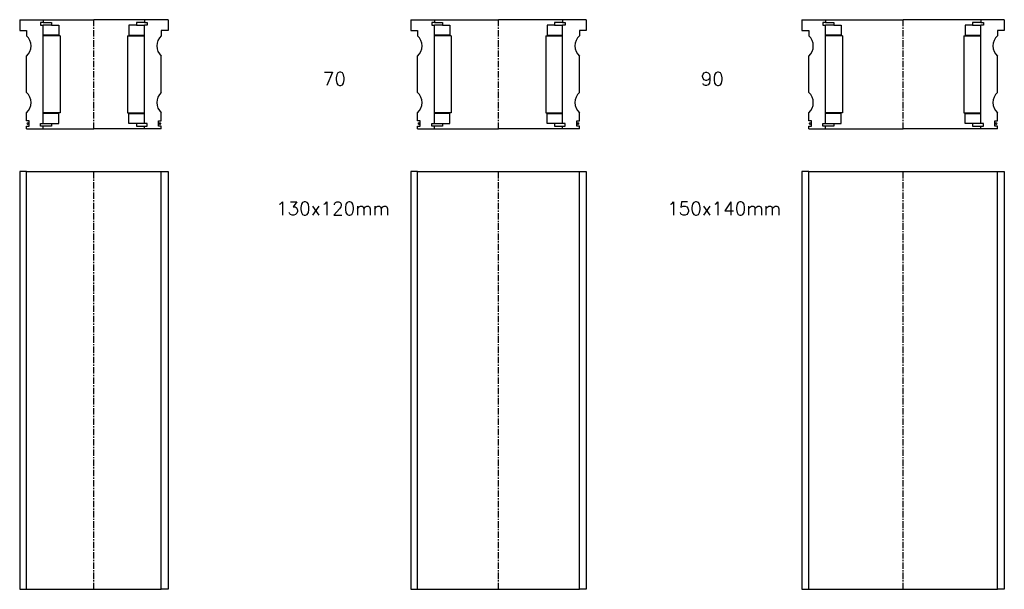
# Model space of a CAD drawing. Extents: x -2018 to 705, y -3434 to 3626.
# Tile 17 of 29: x -655 to 75, y -58 to 364. Entities that reach past the tile are written whole.
import ezdxf

# ---------------------------------------------------------------- set-up
doc = ezdxf.new("R2010")
doc.units = 0
doc.header["$LTSCALE"] = 0.15
doc.linetypes.add('CENTER', pattern=[50.8, 31.75, -6.35, 6.35, -6.35])
doc.layers.get('0').update_dxf_attribs({"linetype": 'CONTINUOUS'})
doc.layers.add('CENTER', color=9, linetype='CENTER')
doc.styles.add('ROMANS', font='romans')

# ---------------------------------------------------------------- blocks, each defined once
blk = doc.blocks.new('6S090T')
for p, q in [((-75, 40.5), (-57.5, 40.5)), ((-75, 40.5), (-75, 32.5)), ((-57.5, 38.5), (-59.5, 38.5)), ((-59.5, 38.5), (-59.5, 36.5)), ((-57.5, 40.5), (0, 40.5)), ((-57.5, 40.5), (-57.5, 38.5)), ((-57.5, 38.5), (-51.5, 38.5)), ((-51.5, 38.5), (-51.5, 36.5)), ((57.5, 40.5), (0, 40.5)), ((57.5, 38.5), (51.5, 38.5)), ((51.5, 38.5), (51.5, 36.5)), ((57.5, 40.5), (57.5, 38.5)), ((75, 40.5), (57.5, 40.5)), ((57.5, 38.5), (59.5, 38.5)), ((59.5, 38.5), (59.5, 36.5)), ((75, 40.5), (75, 32.5)), ((-75, 32.5), (-70, 32.5)), ((-70, 32.5), (-70, 28.5)), ((-59.5, 36.5), (-57.5, 36.5)), ((-57.5, -36.5), (-57.5, 36.5)), ((-51.5, 36.5), (-57.5, 36.5)), ((-51.5, 36.5), (-46, 36.5)), ((-46, 36.5), (-46, 29)), ((51.5, 36.5), (46, 36.5)), ((46, 36.5), (46, 29)), ((51.5, 36.5), (57.5, 36.5)), ((59.5, 36.5), (57.5, 36.5)), ((57.5, -36.5), (57.5, 36.5)), ((70, 32.5), (70, 28.5)), ((75, 32.5), (70, 32.5)), ((-46, 29), (-57.5, 29)), ((-45, 28.5), (-57.5, 28.5)), ((-45, 28.5), (-45, -28.5)), ((45, 28.5), (45, -28.5)), ((45, 28.5), (57.5, 28.5)), ((46, 29), (57.5, 29)), ((-70, -13.5), (-70, 13.5)), ((70, -13.5), (70, 13.5)), ((-70, -34.5), (-70, -28.5)), ((-45, -28.5), (-57.5, -28.5)), ((-46, -29), (-57.5, -29)), ((-46, -36.5), (-46, -29)), ((45, -28.5), (57.5, -28.5)), ((46, -36.5), (46, -29)), ((46, -29), (57.5, -29)), ((70, -34.5), (70, -28.5)), ((-68, -34.5), (-70, -34.5)), ((-68, -38.5), (-68, -34.5)), ((-59.5, -38.5), (-59.5, -36.5)), ((-59.5, -36.5), (-57.5, -36.5)), ((-57.5, -36.5), (-51.5, -36.5)), ((-51.5, -36.5), (-51.5, -38.5)), ((-51.5, -36.5), (-46, -36.5)), ((51.5, -36.5), (46, -36.5)), ((57.5, -36.5), (51.5, -36.5)), ((51.5, -36.5), (51.5, -38.5)), ((59.5, -36.5), (57.5, -36.5)), ((59.5, -38.5), (59.5, -36.5)), ((68, -38.5), (68, -34.5)), ((68, -34.5), (70, -34.5)), ((-70, -40.5), (-70, -38.5)), ((-70, -38.5), (-68, -38.5)), ((-70, -40.5), (-57.5, -40.5)), ((-57.5, -38.5), (-59.5, -38.5)), ((-57.5, -40.5), (-57.5, -38.5)), ((-51.5, -38.5), (-57.5, -38.5)), ((-57.5, -40.5), (0, -40.5)), ((57.5, -40.5), (0, -40.5)), ((51.5, -38.5), (57.5, -38.5)), ((57.5, -40.5), (57.5, -38.5)), ((57.5, -38.5), (59.5, -38.5)), ((70, -40.5), (57.5, -40.5)), ((70, -38.5), (68, -38.5)), ((70, -40.5), (70, -38.5))]:
    blk.add_line(p, q)
at = {"const_width": 0.95}
for points in [[(-68.45, -36.52, -1), (-69.5, -36.52, -1)], [(68.45, -36.52, 1), (69.5, -36.52, 1)]]:
    blk.add_lwpolyline(points, format="xyb", close=True, dxfattribs=at)
for centre, start, end in [((-76.61, 21), 311.40962, 48.59038), ((76.61, 21), 131.40962, 228.59038), ((-76.61, -21), 311.40962, 48.59038), ((76.61, -21), 131.40962, 228.59038)]:
    blk.add_arc(centre, 10, start, end)
at = {"layer": 'CENTER'}
blk.add_line((0, -40.5), (0, 40.5), dxfattribs=at)
blk = doc.blocks.new('6S070T')
for p, q in [((-65, 40.5), (-47.5, 40.5)), ((-65, 40.5), (-65, 32.5)), ((-47.5, 38.5), (-49.5, 38.5)), ((-49.5, 38.5), (-49.5, 36.5)), ((-47.5, 40.5), (0, 40.5)), ((-47.5, 40.5), (-47.5, 38.5)), ((-47.5, 38.5), (-41.5, 38.5)), ((-41.5, 38.5), (-41.5, 36.5)), ((47.5, 40.5), (0, 40.5)), ((47.5, 38.5), (41.5, 38.5)), ((41.5, 38.5), (41.5, 36.5)), ((47.5, 40.5), (47.5, 38.5)), ((65, 40.5), (47.5, 40.5)), ((47.5, 38.5), (49.5, 38.5)), ((49.5, 38.5), (49.5, 36.5)), ((65, 40.5), (65, 32.5)), ((-65, 32.5), (-60, 32.5)), ((-60, 32.5), (-60, 28.5)), ((-49.5, 36.5), (-47.5, 36.5)), ((-47.5, -36.5), (-47.5, 36.5)), ((-41.5, 36.5), (-47.5, 36.5)), ((-41.5, 36.5), (-36, 36.5)), ((-36, 36.5), (-36, 29)), ((41.5, 36.5), (36, 36.5)), ((36, 36.5), (36, 29)), ((41.5, 36.5), (47.5, 36.5)), ((49.5, 36.5), (47.5, 36.5)), ((47.5, -36.5), (47.5, 36.5)), ((60, 32.5), (60, 28.5)), ((65, 32.5), (60, 32.5)), ((-36, 29), (-47.5, 29)), ((-35, 28.5), (-47.5, 28.5)), ((-35, 28.5), (-35, -28.5)), ((35, 28.5), (35, -28.5)), ((35, 28.5), (47.5, 28.5)), ((36, 29), (47.5, 29)), ((-60, -13.5), (-60, 13.5)), ((60, -13.5), (60, 13.5)), ((-60, -34.5), (-60, -28.5)), ((-35, -28.5), (-47.5, -28.5)), ((-36, -29), (-47.5, -29)), ((-36, -36.5), (-36, -29)), ((35, -28.5), (47.5, -28.5)), ((36, -36.5), (36, -29)), ((36, -29), (47.5, -29)), ((60, -34.5), (60, -28.5)), ((-58, -34.5), (-60, -34.5)), ((-58, -38.5), (-58, -34.5)), ((-49.5, -38.5), (-49.5, -36.5)), ((-49.5, -36.5), (-47.5, -36.5)), ((-47.5, -36.5), (-41.5, -36.5)), ((-41.5, -36.5), (-41.5, -38.5)), ((-41.5, -36.5), (-36, -36.5)), ((41.5, -36.5), (36, -36.5)), ((47.5, -36.5), (41.5, -36.5)), ((41.5, -36.5), (41.5, -38.5)), ((49.5, -36.5), (47.5, -36.5)), ((49.5, -38.5), (49.5, -36.5)), ((58, -38.5), (58, -34.5)), ((58, -34.5), (60, -34.5)), ((-60, -40.5), (-60, -38.5)), ((-60, -38.5), (-58, -38.5)), ((-60, -40.5), (-47.5, -40.5)), ((-47.5, -38.5), (-49.5, -38.5)), ((-47.5, -40.5), (-47.5, -38.5)), ((-41.5, -38.5), (-47.5, -38.5)), ((-47.5, -40.5), (0, -40.5)), ((47.5, -40.5), (0, -40.5)), ((41.5, -38.5), (47.5, -38.5)), ((47.5, -40.5), (47.5, -38.5)), ((47.5, -38.5), (49.5, -38.5)), ((60, -40.5), (47.5, -40.5)), ((60, -38.5), (58, -38.5)), ((60, -40.5), (60, -38.5))]:
    blk.add_line(p, q)
at = {"const_width": 0.95}
for points in [[(-58.45, -36.52, -1), (-59.5, -36.52, -1)], [(58.45, -36.52, 1), (59.5, -36.52, 1)]]:
    blk.add_lwpolyline(points, format="xyb", close=True, dxfattribs=at)
for centre, start, end in [((-66.61, 21), 311.40962, 48.59038), ((66.61, 21), 131.40962, 228.59038), ((-66.61, -21), 311.40962, 48.59038), ((66.61, -21), 131.40962, 228.59038)]:
    blk.add_arc(centre, 10, start, end)
at = {"layer": 'CENTER'}
blk.add_line((0, -40.5), (0, 40.5), dxfattribs=at)
blk = doc.blocks.new('6S050T')
for p, q in [((-55, 40.5), (-37.5, 40.5)), ((-55, 40.5), (-55, 32.5)), ((-37.5, 38.5), (-39.5, 38.5)), ((-39.5, 38.5), (-39.5, 36.5)), ((-37.5, 40.5), (0, 40.5)), ((-37.5, 40.5), (-37.5, 38.5)), ((-37.5, 38.5), (-31.5, 38.5)), ((-31.5, 38.5), (-31.5, 36.5)), ((37.5, 40.5), (0, 40.5)), ((37.5, 38.5), (31.5, 38.5)), ((31.5, 38.5), (31.5, 36.5)), ((37.5, 40.5), (37.5, 38.5)), ((55, 40.5), (37.5, 40.5)), ((37.5, 38.5), (39.5, 38.5)), ((39.5, 38.5), (39.5, 36.5)), ((55, 40.5), (55, 32.5)), ((-55, 32.5), (-50, 32.5)), ((-50, 32.5), (-50, 28.5)), ((-39.5, 36.5), (-37.5, 36.5)), ((-37.5, -36.5), (-37.5, 36.5)), ((-31.5, 36.5), (-37.5, 36.5)), ((-31.5, 36.5), (-26, 36.5)), ((-26, 36.5), (-26, 29)), ((31.5, 36.5), (26, 36.5)), ((26, 36.5), (26, 29)), ((31.5, 36.5), (37.5, 36.5)), ((39.5, 36.5), (37.5, 36.5)), ((37.5, -36.5), (37.5, 36.5)), ((50, 32.5), (50, 28.5)), ((55, 32.5), (50, 32.5)), ((-26, 29), (-37.5, 29)), ((-25, 28.5), (-37.5, 28.5)), ((-25, 28.5), (-25, -28.5)), ((25, 28.5), (25, -28.5)), ((25, 28.5), (37.5, 28.5)), ((26, 29), (37.5, 29)), ((-50, -13.5), (-50, 13.5)), ((50, -13.5), (50, 13.5)), ((-50, -34.5), (-50, -28.5)), ((-25, -28.5), (-37.5, -28.5)), ((-26, -29), (-37.5, -29)), ((-26, -36.5), (-26, -29)), ((25, -28.5), (37.5, -28.5)), ((26, -36.5), (26, -29)), ((26, -29), (37.5, -29)), ((50, -34.5), (50, -28.5)), ((-48, -34.5), (-50, -34.5)), ((-48, -38.5), (-48, -34.5)), ((-39.5, -38.5), (-39.5, -36.5)), ((-39.5, -36.5), (-37.5, -36.5)), ((-37.5, -36.5), (-31.5, -36.5)), ((-31.5, -36.5), (-31.5, -38.5)), ((-31.5, -36.5), (-26, -36.5)), ((31.5, -36.5), (26, -36.5)), ((37.5, -36.5), (31.5, -36.5)), ((31.5, -36.5), (31.5, -38.5)), ((39.5, -36.5), (37.5, -36.5)), ((39.5, -38.5), (39.5, -36.5)), ((48, -38.5), (48, -34.5)), ((48, -34.5), (50, -34.5)), ((-50, -40.5), (-50, -38.5)), ((-50, -38.5), (-48, -38.5)), ((-50, -40.5), (-37.5, -40.5)), ((-37.5, -38.5), (-39.5, -38.5)), ((-37.5, -40.5), (-37.5, -38.5)), ((-31.5, -38.5), (-37.5, -38.5)), ((-37.5, -40.5), (0, -40.5)), ((37.5, -40.5), (0, -40.5)), ((31.5, -38.5), (37.5, -38.5)), ((37.5, -40.5), (37.5, -38.5)), ((37.5, -38.5), (39.5, -38.5)), ((50, -40.5), (37.5, -40.5)), ((50, -38.5), (48, -38.5)), ((50, -40.5), (50, -38.5))]:
    blk.add_line(p, q)
at = {"const_width": 0.95}
for points in [[(-48.45, -36.52, -1), (-49.5, -36.52, -1)], [(48.45, -36.52, 1), (49.5, -36.52, 1)]]:
    blk.add_lwpolyline(points, format="xyb", close=True, dxfattribs=at)
for centre, start, end in [((-56.61, 21), 311.40962, 48.59038), ((56.61, 21), 131.40962, 228.59038), ((-56.61, -21), 311.40962, 48.59038), ((56.61, -21), 131.40962, 228.59038)]:
    blk.add_arc(centre, 10, start, end)
at = {"layer": 'CENTER'}
blk.add_line((0, -40.5), (0, 40.5), dxfattribs=at)

msp = doc.modelspace()

# ---------------------------------------------------------------- linework, layer by layer
for p, q in [((-650, 251.5), (-655, 251.5)), ((-655, 251.5), (-655, -58.5)), ((-650, -58.5), (-650, 251.5)), ((-650, 251.5), (-550, 251.5)), ((-550, -58.5), (-550, 251.5)), ((-550, 251.5), (-545, 251.5)), ((-545, 251.5), (-545, -58.5)), ((-360, 251.5), (-365, 251.5)), ((-365, 251.5), (-365, -58.5)), ((-360, -58.5), (-360, 251.5)), ((-360, 251.5), (-240, 251.5)), ((-240, -58.5), (-240, 251.5)), ((-240, 251.5), (-235, 251.5)), ((-235, 251.5), (-235, -58.5)), ((-70, 251.5), (-75, 251.5)), ((-75, 251.5), (-75, -58.5)), ((-70, -58.5), (-70, 251.5)), ((-70, 251.5), (70, 251.5)), ((70, -58.5), (70, 251.5)), ((70, 251.5), (75, 251.5)), ((75, 251.5), (75, -58.5)), ((-655, -58.5), (-650, -58.5)), ((-650, -58.5), (-550, -58.5)), ((-545, -58.5), (-550, -58.5)), ((-365, -58.5), (-360, -58.5)), ((-360, -58.5), (-240, -58.5)), ((-235, -58.5), (-240, -58.5)), ((-75, -58.5), (-70, -58.5)), ((-70, -58.5), (70, -58.5)), ((75, -58.5), (70, -58.5))]:
    msp.add_line(p, q)
at = {"layer": 'CENTER'}
for p, q in [((-600, -58.5), (-600, 251.5)), ((-300, -58.5), (-300, 251.5)), ((0, -58.5), (0, 251.5))]:
    msp.add_line(p, q, dxfattribs=at)

# ---------------------------------------------------------------- block references
for name, p in [('6S050T', (-600, 323.5)), ('6S070T', (-300, 323.5)), ('6S090T', (0, 323.5))]:
    msp.add_blockref(name, p)

# ---------------------------------------------------------------- texts
at = {"style": 'ROMANS'}
for s, p in [('70', (-430.26, 315.12)), ('90', (-150.08, 315.12)), ('130x120mm', (-464.99, 218.96)), ('150x140mm', (-174.99, 218.96))]:
    msp.add_text(s, height=10, dxfattribs=at).set_placement(p)

doc.saveas('drawing.dxf')
